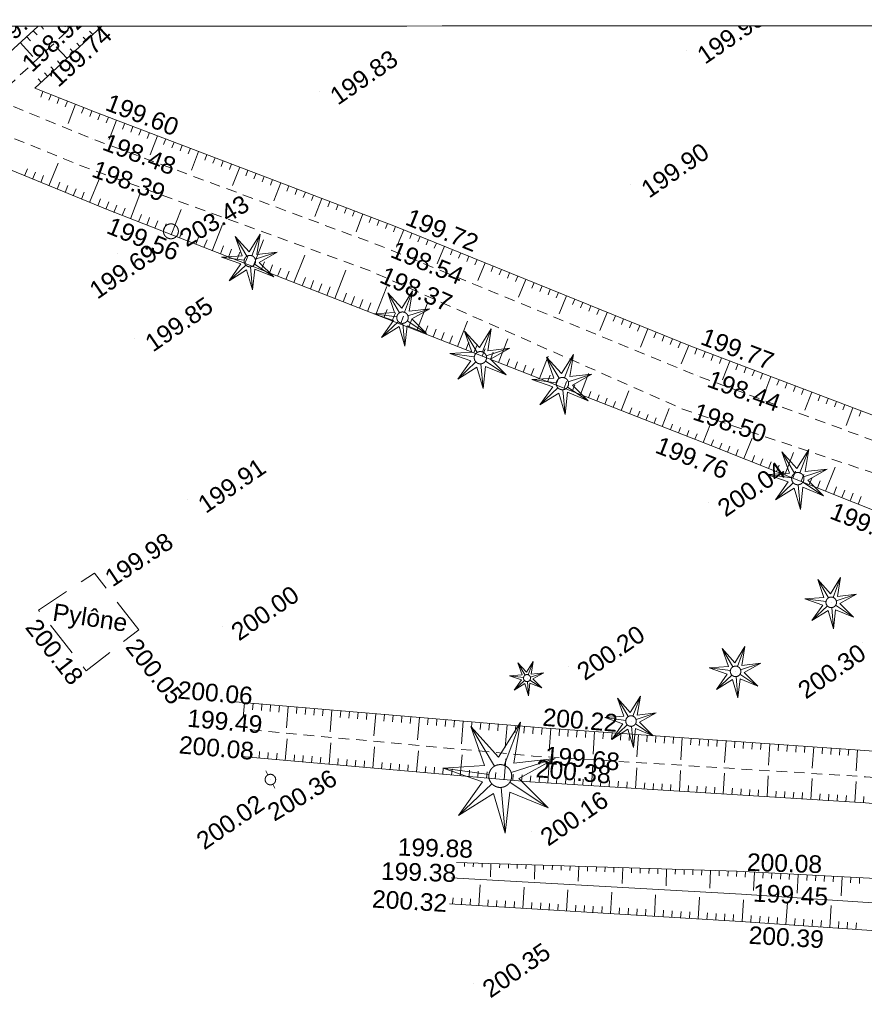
# Model space of a CAD drawing. Header units: millimetres. Extents: x -446952 to 537903, y -185749 to 168493.
# Tile 5 of 155: x -374168 to -326099, y 112421 to 168493. Entities that reach past the tile are written whole.
import ezdxf
from ezdxf.xclip import XClip

# ---------------------------------------------------------------- set-up
doc = ezdxf.new("R2010")
doc.units = ezdxf.units.MM
doc.header["$MEASUREMENT"] = 0
doc.header["$XCLIPFRAME"] = 0
for name, pattern in [('CHEMIN', [3000, 2000, -1000]), ('FOSSE', [1000, 600, -400]), ('Wipeout_Contour', [1000, 0, -1000])]:
    doc.linetypes.add(name, pattern=pattern)
for name, color, linetype in [('02 AF-17-0322 ZAE POMME- CHANTIER-2018-09-26_2_2D - Dessins placés - Géomètre.2D', 7, 'Continuous'), ('02 AF-17-0322 ZAE POMME- CHANTIER-2018-09-26_2_X-PAP-PL_PT_1_TN décapé', 7, 'Continuous'), ('02 AF-17-0322 ZAE POMME- CHANTIER-2018-09-26_2_X-PTS TOPO-TEXTE TOPOALT', 7, 'Continuous'), ('02 AF-17-0322 ZAE POMME- CHANTIER-2018-09-26_2_X-PTS TOPO-TOPOPOINT', 7, 'Continuous'), ('02 AF-17-0322 ZAE POMME- CHANTIER-2018-09-26_2_Y-FDP TOPO-TOP_AXE_FOSSE', 7, 'Continuous'), ('02 AF-17-0322 ZAE POMME- CHANTIER-2018-09-26_2_Y-FDP TOPO-TOP_BARBULE', 7, 'Continuous'), ('02 AF-17-0322 ZAE POMME- CHANTIER-2018-09-26_2_Y-FDP TOPO-TOP_BORNE', 7, 'Continuous'), ('02 AF-17-0322 ZAE POMME- CHANTIER-2018-09-26_2_Y-FDP TOPO-TOP_DIVERS', 7, 'Continuous'), ('02 AF-17-0322 ZAE POMME- CHANTIER-2018-09-26_2_Y-FDP TOPO-TOP_TALUS', 7, 'Continuous'), ('02 AF-17-0322 ZAE POMME- CHANTIER-2018-09-26_2_Y-FDP TOPO-TOP_TEXTE', 7, 'Continuous'), ('02 AF-17-0322 ZAE POMME- CHANTIER-2018-09-26_2_Y-FDP TOPO-TOP_VEGETATION_symb', 7, 'Continuous'), ('02 AF-17-0322 ZAE POMME- CHANTIER-2018-09-26_2_Y-FDP TOPO-TOP_VOIRIE', 7, 'Continuous'), ('2D - Dessins placés - Géomètre.2D', 7, 'Continuous')]:
    doc.layers.add(name, color=color, linetype=linetype)
doc.styles.add('STYLE_GENERE_4', font='txt')

# ---------------------------------------------------------------- blocks, each defined once
blk = doc.blocks.new('Dessin_1_2', base_point=(-56559339, -2771872408))
at = {"color": 254, "linetype": 'Wipeout_Contour', "lineweight": 0, "ltscale": 2094265.569888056}
blk.add_wipeout([(-446952, -185749), (537903, -185749), (537903, 168493), (-446952, 168064)], dxfattribs=at).dxf.layer = '02 AF-17-0322 ZAE POMME- CHANTIER-2018-09-26_2_2D - Dessins placés - Géomètre.2D'
at = {"layer": '02 AF-17-0322 ZAE POMME- CHANTIER-2018-09-26_2_X-PTS TOPO-TOPOPOINT', "color": 14, "linetype": 'Continuous', "lineweight": 15, "true_color": 0xa80f02}
for p, q in [((-336205, 166721), (-336204, 166721)), ((-373262, 164640), (-373262, 164640)), ((-357100, 164394), (-357100, 164394)), ((-369848, 163228), (-369848, 163228)), ((-370011, 161696), (-370011, 161696)), ((-370619, 160159), (-370619, 160159)), ((-339389, 159096), (-339389, 159096)), ((-369197, 157676), (-369197, 157676)), ((-365562, 156441), (-365562, 156441)), ((-352778, 156718), (-352778, 156718)), ((-353599, 155602), (-353599, 155602)), ((-368617, 155151), (-368617, 155151)), ((-361069, 154746), (-361069, 154746)), ((-354196, 154175), (-354196, 154175)), ((-352382, 151524), (-352382, 151524)), ((-367623, 150333), (-367623, 150333)), ((-335974, 149894), (-335974, 149894)), ((-347950, 149243), (-347950, 149243)), ((-335594, 148202), (-335594, 148202)), ((-343280, 147768), (-343280, 147768)), ((-336426, 146316), (-336426, 146316)), ((-334838, 144248), (-334838, 144248)), ((-329884, 142358), (-329884, 142358)), ((-364617, 141142), (-364617, 141142)), ((-334948, 140999), (-334948, 140999)), ((-369916, 136975), (-369916, 136975)), ((-327981, 135311), (-327981, 135311)), ((-373093, 134870), (-373093, 134870)), ((-367391, 133754), (-367391, 133754)), ((-362633, 133945), (-362633, 133945)), ((-326220, 133003), (-326220, 133004)), ((-342951, 131685), (-342951, 131685)), ((-333425, 131380), (-333424, 131380)), ((-345295, 130998), (-345295, 130998)), ((-361899, 129638), (-361899, 129638)), ((-339376, 128550), (-339375, 128550)), ((-361277, 128069), (-361277, 128069)), ((-344197, 128154), (-344197, 128154)), ((-361551, 126530), (-361551, 126530)), ((-344938, 126561), (-344938, 126561)), ((-359900, 125219), (-359899, 125219)), ((-346818, 125421), (-346818, 125421)), ((-345143, 125084), (-345143, 125084)), ((-361392, 124034), (-361392, 124034)), ((-345036, 122255), (-345036, 122255)), ((-349311, 120495), (-349311, 120495)), ((-333362, 120007), (-333362, 120007)), ((-349604, 119617), (-349604, 119617)), ((-333084, 118691), (-333083, 118691)), ((-349703, 118148), (-349703, 118148)), ((-333137, 117138), (-333137, 117138)), ((-348328, 113607), (-348328, 113607))]:
    blk.add_line(p, q, dxfattribs=at)
at = {"layer": '02 AF-17-0322 ZAE POMME- CHANTIER-2018-09-26_2_Y-FDP TOPO-TOP_AXE_FOSSE', "color": 14, "linetype": 'FOSSE', "lineweight": 15, "true_color": 0xa80f02, "flags": 128}
for points in [[(-390227, 168088), (-384301, 165693), (-370619, 160159), (-354196, 154175), (-336426, 146316), (-319641, 140682), (-301976, 130651), (-293226, 129466), (-284186, 126079)], [(-385635, 168090), (-383685, 167295), (-370011, 161696), (-353599, 155602), (-335594, 148202), (-318700, 141999), (-301682, 132311), (-293439, 131540), (-283929, 130243), (-283547, 127503)], [(-375593, 163982), (-371197, 168097)], [(-286730, 121179), (-303133, 123264), (-326038, 125379), (-344938, 126561), (-361277, 128069)]]:
    blk.add_lwpolyline(points, dxfattribs=at)
at = {"layer": '02 AF-17-0322 ZAE POMME- CHANTIER-2018-09-26_2_Y-FDP TOPO-TOP_AXE_FOSSE', "color": 14, "linetype": 'Continuous', "lineweight": 15, "true_color": 0xa80f02, "flags": 128}
blk.add_lwpolyline([(-349604, 119617), (-333084, 118691), (-317242, 117647), (-296289, 115689), (-290903, 115359)], dxfattribs=at)
at = {"layer": '02 AF-17-0322 ZAE POMME- CHANTIER-2018-09-26_2_Y-FDP TOPO-TOP_BARBULE', "color": 14, "linetype": 'Continuous', "lineweight": 15, "true_color": 0xa80f02}
for p, q in [((-373398, 167860), (-373184, 167623)), ((-372937, 168096), (-372814, 167960)), ((-371590, 168096), (-371585, 168091)), ((-370001, 167640), (-370188, 167843)), ((-369633, 167978), (-369743, 168097)), ((-374140, 167189), (-373416, 166389)), ((-373769, 167525), (-373553, 167286)), ((-370737, 166963), (-370923, 167164)), ((-370369, 167301), (-370555, 167504)), ((-371473, 166286), (-372087, 166953)), ((-371105, 166624), (-371290, 166825)), ((-371841, 165947), (-372024, 166146)), ((-372577, 165270), (-372759, 165468)), ((-372209, 165608), (-372392, 165807)), ((-372945, 164931), (-373126, 165129)), ((-372848, 164410), (-372974, 164089)), ((-372382, 164226), (-372509, 163904)), ((-371917, 164043), (-372045, 163719)), ((-371452, 163860), (-371580, 163534)), ((-370987, 163676), (-371416, 162587)), ((-370522, 163493), (-370651, 163165)), ((-370056, 163310), (-370186, 162980)), ((-369590, 163129), (-369717, 162796)), ((-369123, 162951), (-369250, 162618)), ((-368656, 162773), (-369078, 161666)), ((-368189, 162595), (-368315, 162263)), ((-367721, 162417), (-367847, 162086)), ((-367254, 162238), (-367380, 161909)), ((-366787, 162060), (-366912, 161732)), ((-366320, 161882), (-366736, 160791)), ((-365853, 161704), (-365977, 161378)), ((-365386, 161526), (-365510, 161200)), ((-364918, 161348), (-365042, 161023)), ((-364451, 161169), (-364575, 160846)), ((-363984, 160991), (-364394, 159917)), ((-363517, 160813), (-363639, 160492)), ((-363050, 160635), (-363172, 160314)), ((-362582, 160457), (-362704, 160137)), ((-373893, 159607), (-373734, 159993)), ((-372506, 159036), (-371974, 160330)), ((-362115, 160279), (-362237, 159960)), ((-361648, 160100), (-362052, 159042)), ((-361181, 159922), (-361302, 159606)), ((-373431, 159416), (-373272, 159803)), ((-372968, 159226), (-372809, 159614)), ((-370194, 158086), (-369645, 159420)), ((-360714, 159744), (-360834, 159429)), ((-360247, 159566), (-360367, 159251)), ((-359779, 159388), (-359899, 159074)), ((-372043, 158846), (-371883, 159235)), ((-371581, 158656), (-371421, 159045)), ((-371118, 158466), (-370958, 158857)), ((-359312, 159210), (-359709, 158168)), ((-358845, 159031), (-358964, 158720)), ((-358378, 158853), (-358496, 158543)), ((-370656, 158276), (-370493, 158672)), ((-369731, 157896), (-369565, 158300)), ((-367872, 157158), (-367325, 158558)), ((-357911, 158675), (-358029, 158366)), ((-357444, 158497), (-357561, 158188)), ((-356976, 158319), (-357367, 157294)), ((-356509, 158141), (-356626, 157834)), ((-369269, 157705), (-369100, 158115)), ((-368803, 157522), (-368641, 157937)), ((-368338, 157340), (-368175, 157758)), ((-365544, 156248), (-364979, 157692)), ((-356042, 157962), (-356159, 157657)), ((-355575, 157784), (-355691, 157480)), ((-355108, 157606), (-355223, 157302)), ((-367406, 156976), (-367241, 157399)), ((-366941, 156794), (-366774, 157219)), ((-366475, 156612), (-366308, 157040)), ((-354640, 157428), (-355025, 156419)), ((-354173, 157250), (-354288, 156948)), ((-353706, 157072), (-353821, 156771)), ((-366009, 156430), (-365841, 156861)), ((-365078, 156066), (-364908, 156502)), ((-363215, 155338), (-362634, 156825)), ((-353239, 156893), (-353353, 156594)), ((-352772, 156715), (-352893, 156416)), ((-352308, 156527), (-352714, 155529)), ((-364612, 155884), (-364441, 156322)), ((-364146, 155702), (-363974, 156143)), ((-363681, 155520), (-363507, 155964)), ((-360887, 154428), (-360289, 155958)), ((-351845, 156339), (-351967, 156039)), ((-351382, 156151), (-351504, 155850)), ((-350919, 155963), (-351041, 155662)), ((-362749, 155156), (-362574, 155605)), ((-362284, 154974), (-362107, 155425)), ((-350455, 155775), (-350578, 155473)), ((-349992, 155586), (-350401, 154581)), ((-349529, 155398), (-349652, 155096)), ((-361818, 154792), (-361641, 155246)), ((-361352, 154610), (-361174, 155066)), ((-358558, 153518), (-357943, 155091)), ((-349066, 155210), (-349189, 154907)), ((-348602, 155022), (-348726, 154719)), ((-348139, 154834), (-348262, 154530)), ((-360421, 154246), (-360240, 154708)), ((-359955, 154064), (-359774, 154528)), ((-359489, 153882), (-359307, 154349)), ((-356230, 152608), (-355598, 154224)), ((-347676, 154646), (-348088, 153632)), ((-347213, 154458), (-347336, 154153)), ((-346749, 154270), (-346873, 153965)), ((-359024, 153700), (-358840, 154169)), ((-358092, 153336), (-357907, 153811)), ((-346286, 154081), (-346410, 153776)), ((-345823, 153893), (-345947, 153587)), ((-345360, 153705), (-345774, 152684)), ((-357627, 153154), (-357440, 153631)), ((-357161, 152972), (-356974, 153452)), ((-356695, 152790), (-356507, 153272)), ((-353901, 151698), (-353276, 153298)), ((-344896, 153517), (-345021, 153210)), ((-344433, 153329), (-344558, 153022)), ((-343970, 153141), (-344095, 152833)), ((-355764, 152426), (-355573, 152913)), ((-355298, 152244), (-355107, 152734)), ((-354832, 152062), (-354641, 152552)), ((-343507, 152953), (-343632, 152644)), ((-343043, 152764), (-343461, 151735)), ((-342580, 152576), (-342706, 152267)), ((-354367, 151880), (-354177, 152365)), ((-353435, 151516), (-353250, 151991)), ((-351573, 150788), (-350979, 152307)), ((-342117, 152388), (-342243, 152079)), ((-341654, 152200), (-341779, 151890)), ((-341190, 152012), (-341316, 151701)), ((-352970, 151334), (-352786, 151804)), ((-352504, 151152), (-352322, 151618)), ((-352038, 150970), (-351858, 151431)), ((-340727, 151824), (-341148, 150787)), ((-340264, 151636), (-340390, 151324)), ((-339801, 151448), (-339927, 151136)), ((-351107, 150606), (-350931, 151057)), ((-350641, 150424), (-350467, 150870)), ((-349244, 149878), (-348682, 151315)), ((-339337, 151259), (-339464, 150947)), ((-338874, 151071), (-339001, 150758)), ((-338411, 150883), (-338835, 149839)), ((-350175, 150242), (-350003, 150683)), ((-349710, 150060), (-349539, 150496)), ((-346916, 148968), (-346386, 150323)), ((-337947, 150695), (-338075, 150381)), ((-337484, 150507), (-337612, 150193)), ((-337021, 150319), (-337149, 150004)), ((-348778, 149696), (-348612, 150122)), ((-348313, 149514), (-348148, 149935)), ((-347847, 149332), (-347684, 149749)), ((-336558, 150131), (-336686, 149815)), ((-336094, 149943), (-336522, 148890)), ((-335628, 149763), (-335750, 149441)), ((-347381, 149150), (-347220, 149562)), ((-346450, 148786), (-346293, 149188)), ((-344587, 148058), (-344089, 149332)), ((-335161, 149585), (-335283, 149261)), ((-334693, 149408), (-334816, 149084)), ((-334225, 149231), (-334348, 148908)), ((-345984, 148604), (-345829, 149001)), ((-345518, 148422), (-345365, 148814)), ((-345053, 148240), (-344902, 148627)), ((-333758, 149053), (-334164, 147982)), ((-333290, 148876), (-333412, 148556)), ((-332823, 148699), (-332944, 148380)), ((-344121, 147876), (-343974, 148253)), ((-343656, 147694), (-343510, 148066)), ((-342259, 147148), (-341793, 148340)), ((-332355, 148522), (-332476, 148204)), ((-331888, 148344), (-332008, 148028)), ((-331420, 148167), (-331819, 147115)), ((-343190, 147512), (-343046, 147880)), ((-342724, 147330), (-342583, 147693)), ((-330953, 147990), (-331072, 147676)), ((-330485, 147813), (-330604, 147500)), ((-330018, 147635), (-330136, 147323)), ((-341793, 146966), (-341655, 147319)), ((-341327, 146784), (-341191, 147132)), ((-340861, 146602), (-340727, 146945)), ((-339930, 146238), (-339496, 147348)), ((-329550, 147458), (-329668, 147147)), ((-329083, 147281), (-329474, 146249)), ((-328615, 147104), (-328732, 146795)), ((-328148, 146926), (-328264, 146619)), ((-340396, 146420), (-340264, 146758)), ((-339464, 146056), (-339336, 146384)), ((-337602, 145328), (-337200, 146357)), ((-327680, 146749), (-327796, 146443)), ((-327213, 146572), (-327328, 146267)), ((-326745, 146395), (-327129, 145382)), ((-338999, 145874), (-338872, 146197)), ((-338533, 145692), (-338409, 146011)), ((-338067, 145510), (-337945, 145824)), ((-326278, 146217), (-326392, 145915)), ((-337136, 145146), (-337017, 145450)), ((-336670, 144964), (-336551, 145268)), ((-335273, 144418), (-334855, 145487)), ((-336204, 144782), (-336083, 145092)), ((-335739, 144600), (-335616, 144915)), ((-334807, 144236), (-334678, 144561)), ((-334343, 144051), (-334211, 144383)), ((-333878, 143866), (-333744, 144204)), ((-332949, 143497), (-332485, 144663)), ((-333414, 143682), (-333277, 144025)), ((-332484, 143312), (-332343, 143668)), ((-330626, 142573), (-330122, 143841)), ((-332020, 143127), (-331876, 143489)), ((-331555, 142943), (-331409, 143311)), ((-331091, 142758), (-330942, 143132)), ((-328303, 141649), (-327758, 143019)), ((-330161, 142388), (-330008, 142775)), ((-329697, 142204), (-329541, 142596)), ((-329232, 142019), (-329074, 142417)), ((-328767, 141834), (-328607, 142239)), ((-327838, 141465), (-327672, 141882)), ((-327374, 141280), (-327205, 141703)), ((-326909, 141095), (-326738, 141524)), ((-326444, 140910), (-326271, 141346)), ((-361879, 129636), (-361880, 129627)), ((-361381, 129595), (-361451, 128761)), ((-360883, 129553), (-360913, 129191)), ((-360385, 129511), (-360415, 129148)), ((-359886, 129469), (-359917, 129105)), ((-359388, 129427), (-359419, 129062)), ((-358890, 129386), (-358992, 128166)), ((-358392, 129344), (-358422, 128977)), ((-357893, 129302), (-357924, 128934)), ((-357395, 129260), (-357426, 128891)), ((-356897, 129219), (-356928, 128849)), ((-356399, 129177), (-356502, 127940)), ((-355900, 129135), (-355932, 128763)), ((-355402, 129093), (-355433, 128720)), ((-354904, 129051), (-354935, 128677)), ((-354406, 129010), (-354437, 128635)), ((-353907, 128968), (-354013, 127714)), ((-353409, 128926), (-353441, 128549)), ((-352911, 128884), (-352943, 128506)), ((-352413, 128842), (-352444, 128463)), ((-351914, 128801), (-351946, 128421)), ((-351416, 128759), (-351523, 127489)), ((-350918, 128717), (-350950, 128335)), ((-350420, 128675), (-350452, 128292)), ((-349921, 128634), (-349954, 128250)), ((-349423, 128592), (-349455, 128207)), ((-348925, 128550), (-349033, 127263)), ((-348427, 128508), (-348459, 128121)), ((-347928, 128466), (-347961, 128078)), ((-347430, 128425), (-347463, 128036)), ((-346932, 128383), (-346965, 127993)), ((-346434, 128341), (-346543, 127038)), ((-345935, 128299), (-345968, 127907)), ((-345437, 128258), (-345470, 127864)), ((-344939, 128216), (-344972, 127822)), ((-344441, 128174), (-344474, 127781)), ((-343942, 128136), (-344034, 126832)), ((-343443, 128100), (-343471, 127710)), ((-342945, 128065), (-342972, 127676)), ((-342446, 128030), (-342473, 127642)), ((-341947, 127995), (-341974, 127608)), ((-341448, 127960), (-341539, 126672)), ((-340950, 127925), (-340977, 127540)), ((-340451, 127890), (-340478, 127505)), ((-339952, 127855), (-339979, 127471)), ((-359055, 126310), (-358946, 127543)), ((-356565, 126090), (-356457, 127315)), ((-339453, 127820), (-339480, 127437)), ((-338954, 127785), (-339044, 126512)), ((-338456, 127750), (-338482, 127369)), ((-337957, 127715), (-337984, 127335)), ((-337458, 127679), (-337485, 127300)), ((-336959, 127644), (-336986, 127266)), ((-336461, 127609), (-336549, 126352)), ((-335962, 127574), (-335988, 127198)), ((-335463, 127539), (-335489, 127164)), ((-334964, 127504), (-334991, 127130)), ((-334466, 127469), (-334492, 127096)), ((-333967, 127434), (-334054, 126192)), ((-333468, 127399), (-333494, 127027)), ((-332969, 127364), (-332995, 126993)), ((-332470, 127329), (-332496, 126959)), ((-331972, 127293), (-331998, 126925)), ((-361047, 126485), (-361014, 126857)), ((-360549, 126441), (-360516, 126813)), ((-360051, 126398), (-360018, 126769)), ((-359553, 126354), (-359520, 126724)), ((-354074, 125871), (-353967, 127088)), ((-351584, 125651), (-351477, 126860)), ((-331473, 127258), (-331559, 126032)), ((-330974, 127223), (-331000, 126856)), ((-330475, 127188), (-330501, 126822)), ((-329977, 127153), (-330002, 126788)), ((-329478, 127118), (-329503, 126754)), ((-328979, 127083), (-329064, 125872)), ((-328480, 127048), (-328506, 126686)), ((-327982, 127013), (-328007, 126652)), ((-327483, 126978), (-327508, 126617)), ((-326984, 126943), (-327009, 126583)), ((-326485, 126908), (-326569, 125713)), ((-361545, 126529), (-361541, 126579)), ((-358557, 126266), (-358524, 126635)), ((-358059, 126222), (-358026, 126591)), ((-357561, 126178), (-357528, 126547)), ((-357063, 126134), (-357030, 126502)), ((-356066, 126046), (-356034, 126413)), ((-355568, 126003), (-355536, 126369)), ((-355070, 125959), (-355038, 126325)), ((-354572, 125915), (-354540, 126280)), ((-353576, 125827), (-353544, 126192)), ((-349093, 125432), (-348988, 126632)), ((-346603, 125213), (-346498, 126405)), ((-344111, 125020), (-344037, 126207)), ((-353078, 125783), (-353046, 126147)), ((-352580, 125739), (-352548, 126103)), ((-352082, 125695), (-352050, 126058)), ((-351086, 125608), (-351054, 125970)), ((-350588, 125564), (-350556, 125925)), ((-350090, 125520), (-350058, 125881)), ((-349592, 125476), (-349560, 125836)), ((-348595, 125388), (-348564, 125748)), ((-348097, 125344), (-348066, 125703)), ((-347599, 125300), (-347568, 125659)), ((-347101, 125256), (-347070, 125615)), ((-341616, 124864), (-341542, 126051)), ((-339120, 124709), (-339047, 125895)), ((-336625, 124554), (-336552, 125739)), ((-346105, 125169), (-346074, 125526)), ((-345607, 125125), (-345576, 125481)), ((-345109, 125082), (-345087, 125438)), ((-344610, 125051), (-344588, 125407)), ((-343612, 124989), (-343590, 125345)), ((-343113, 124958), (-343091, 125314)), ((-342614, 124927), (-342592, 125283)), ((-342115, 124896), (-342092, 125251)), ((-341117, 124833), (-341094, 125189)), ((-340618, 124802), (-340595, 125158)), ((-340118, 124771), (-340096, 125127)), ((-339619, 124740), (-339597, 125096)), ((-334130, 124399), (-334056, 125583)), ((-331635, 124244), (-331561, 125428)), ((-329140, 124089), (-329066, 125272)), ((-326644, 123934), (-326571, 125116)), ((-338621, 124678), (-338599, 125034)), ((-338122, 124647), (-338100, 125003)), ((-337623, 124616), (-337601, 124972)), ((-337124, 124585), (-337102, 124941)), ((-336126, 124523), (-336104, 124879)), ((-335627, 124492), (-335605, 124848)), ((-335128, 124461), (-335106, 124816)), ((-334629, 124430), (-334607, 124785)), ((-333631, 124368), (-333609, 124723)), ((-333132, 124337), (-333110, 124692)), ((-332633, 124306), (-332611, 124661)), ((-332134, 124275), (-332112, 124630)), ((-331136, 124213), (-331114, 124568)), ((-330637, 124182), (-330615, 124537)), ((-330138, 124151), (-330116, 124506)), ((-329639, 124120), (-329617, 124475)), ((-328641, 124058), (-328619, 124413)), ((-328142, 124027), (-328120, 124381)), ((-327643, 123996), (-327621, 124350)), ((-327144, 123965), (-327121, 124319)), ((-326145, 123903), (-326123, 124257)), ((-348846, 120481), (-348852, 120264)), ((-348346, 120465), (-348353, 120245)), ((-347846, 120450), (-347853, 120227)), ((-347346, 120435), (-347369, 119681)), ((-346847, 120420), (-346854, 120190)), ((-346347, 120404), (-346354, 120172)), ((-345847, 120389), (-345854, 120154)), ((-345347, 120374), (-345355, 120135)), ((-344847, 120358), (-344872, 119554)), ((-344348, 120343), (-344355, 120099)), ((-343848, 120328), (-343856, 120080)), ((-343348, 120312), (-343356, 120062)), ((-342848, 120297), (-342856, 120044)), ((-342349, 120282), (-342375, 119426)), ((-341849, 120267), (-341857, 120007)), ((-341349, 120251), (-341357, 119988)), ((-340849, 120236), (-340857, 119970)), ((-340350, 120221), (-340358, 119952)), ((-339850, 120205), (-339878, 119299)), ((-339350, 120190), (-339358, 119915)), ((-338850, 120175), (-338859, 119897)), ((-338351, 120159), (-338359, 119878)), ((-337851, 120144), (-337859, 119860)), ((-337351, 120129), (-337380, 119172)), ((-336851, 120114), (-336860, 119823)), ((-336351, 120098), (-336360, 119805)), ((-335852, 120083), (-335861, 119787)), ((-335352, 120068), (-335361, 119768)), ((-334852, 120052), (-334883, 119044)), ((-334352, 120037), (-334362, 119732)), ((-333853, 120022), (-333862, 119713)), ((-333353, 120006), (-333369, 119695)), ((-332854, 119980), (-332870, 119668)), ((-332354, 119953), (-332410, 118909)), ((-331855, 119927), (-331872, 119612)), ((-331356, 119900), (-331372, 119584)), ((-330856, 119874), (-330873, 119556)), ((-330357, 119847), (-330374, 119528)), ((-329858, 119821), (-329915, 118751)), ((-329358, 119794), (-329376, 119472)), ((-328859, 119768), (-328876, 119444)), ((-328360, 119741), (-328377, 119416)), ((-327861, 119715), (-327878, 119388)), ((-327361, 119688), (-327419, 118593)), ((-326862, 119662), (-326880, 119331)), ((-326363, 119635), (-326380, 119303)), ((-348031, 118046), (-347959, 119228)), ((-345535, 117894), (-345463, 119086)), ((-343040, 117742), (-342967, 118944)), ((-349528, 118137), (-349507, 118490)), ((-349029, 118107), (-349007, 118460)), ((-348530, 118076), (-348508, 118430)), ((-347532, 118015), (-347510, 118371)), ((-347033, 117985), (-347011, 118341)), ((-340545, 117590), (-340471, 118801)), ((-338049, 117438), (-337975, 118659)), ((-335554, 117286), (-335479, 118517)), ((-333059, 117133), (-332974, 118373)), ((-346534, 117955), (-346512, 118311)), ((-346035, 117924), (-346013, 118281)), ((-345036, 117863), (-345015, 118222)), ((-344537, 117833), (-344515, 118192)), ((-344038, 117803), (-344016, 118162)), ((-343539, 117772), (-343517, 118132)), ((-342541, 117711), (-342519, 118072)), ((-342042, 117681), (-342020, 118043)), ((-341543, 117651), (-341521, 118013)), ((-341044, 117620), (-341022, 117983)), ((-340046, 117559), (-340023, 117923)), ((-339547, 117529), (-339524, 117894)), ((-339047, 117498), (-339025, 117864)), ((-338548, 117468), (-338526, 117834)), ((-337550, 117407), (-337528, 117774)), ((-330564, 116962), (-330479, 118207)), ((-328070, 116792), (-327985, 118041)), ((-337051, 117377), (-337029, 117744)), ((-336552, 117346), (-336530, 117715)), ((-336053, 117316), (-336031, 117685)), ((-335055, 117255), (-335032, 117625)), ((-334556, 117225), (-334533, 117595)), ((-334057, 117194), (-334034, 117565)), ((-333558, 117164), (-333535, 117536)), ((-332560, 117099), (-332534, 117471)), ((-332061, 117065), (-332035, 117437)), ((-331562, 117031), (-331537, 117403)), ((-331063, 116996), (-331038, 117370)), ((-330066, 116928), (-330040, 117302)), ((-329567, 116894), (-329541, 117268)), ((-329068, 116860), (-329042, 117234)), ((-328569, 116826), (-328544, 117200)), ((-327571, 116757), (-327546, 117133)), ((-327073, 116723), (-327047, 117099)), ((-326574, 116689), (-326548, 117065))]:
    blk.add_line(p, q, dxfattribs=at)
at = {"layer": '02 AF-17-0322 ZAE POMME- CHANTIER-2018-09-26_2_Y-FDP TOPO-TOP_BORNE', "color": 14, "linetype": 'Continuous', "lineweight": 15, "true_color": 0xa80f02, "flags": 128}
for points in [[(-360167, 125716), (-360042, 125483)], [(-359758, 124954), (-359640, 124736)]]:
    blk.add_lwpolyline(points, dxfattribs=at)
at = {"layer": '02 AF-17-0322 ZAE POMME- CHANTIER-2018-09-26_2_Y-FDP TOPO-TOP_BORNE', "color": 14, "linetype": 'Continuous', "lineweight": 15, "true_color": 0xa80f02}
blk.add_circle((-359900, 125219), 300, dxfattribs=at)
at = {"layer": '02 AF-17-0322 ZAE POMME- CHANTIER-2018-09-26_2_Y-FDP TOPO-TOP_DIVERS', "color": 14, "linetype": 'Continuous', "lineweight": 15, "true_color": 0xa80f02}
blk.add_circle((-365562, 156441), 425, dxfattribs=at)
at = {"layer": '02 AF-17-0322 ZAE POMME- CHANTIER-2018-09-26_2_Y-FDP TOPO-TOP_TALUS', "color": 14, "linetype": 'Continuous', "lineweight": 15, "true_color": 0xa80f02, "flags": 128}
for points in [[(-282713, 125111), (-284425, 123621), (-302730, 128454), (-324677, 140208), (-334838, 144248), (-369197, 157676), (-386549, 164810), (-395280, 168086)], [(-373137, 168096), (-375889, 165608)], [(-373313, 164593), (-369504, 168097)], [(-373313, 164593), (-369848, 163228), (-352778, 156718), (-335974, 149894), (-318175, 143146), (-301084, 135575), (-294652, 133288), (-282223, 131279), (-281608, 126820)], [(-286752, 122572), (-302701, 125092), (-326061, 126878), (-344197, 128154), (-361899, 129638)], [(-286858, 119859), (-303114, 121853), (-326039, 123896), (-345143, 125084), (-361551, 126530)], [(-290062, 116197), (-296264, 117379), (-316815, 119128), (-333362, 120007), (-349311, 120495)], [(-290677, 113973), (-295887, 114388), (-317388, 116060), (-333137, 117138), (-349703, 118148)]]:
    blk.add_lwpolyline(points, dxfattribs=at)
at = {"layer": '02 AF-17-0322 ZAE POMME- CHANTIER-2018-09-26_2_Y-FDP TOPO-TOP_VEGETATION_symb', "color": 14, "linetype": 'Continuous', "lineweight": 15, "true_color": 0xa80f02, "flags": 128}
for points in [[(-362690, 154970), (-361515, 155042), (-361905, 156153)], [(-361905, 156153), (-361115, 155280), (-360490, 156277)], [(-361235, 155025), (-361905, 156153)], [(-360954, 155050), (-360490, 156277)], [(-360490, 156277), (-360680, 155115), (-359510, 155248)], [(-362255, 153618), (-361579, 154582), (-362690, 154970)], [(-361391, 154790), (-362690, 154970)], [(-360759, 154846), (-359510, 155248)], [(-359510, 155248), (-360538, 154673), (-359705, 153841)], [(-361304, 154522), (-362255, 153618)], [(-360926, 153115), (-361258, 154245), (-362255, 153618)], [(-361040, 154422), (-360926, 153115)], [(-359705, 153841), (-360795, 154285), (-360926, 153115)], [(-360798, 154566), (-359705, 153841)], [(-354004, 151748), (-352829, 151820), (-353219, 152931)], [(-353219, 152931), (-352429, 152058), (-351804, 153055)], [(-352549, 151803), (-353219, 152931)], [(-352268, 151828), (-351804, 153055)], [(-351804, 153055), (-351994, 151894), (-350824, 152026)], [(-352073, 151624), (-350824, 152026)], [(-350824, 152026), (-351852, 151451), (-351018, 150619)], [(-353568, 150396), (-352893, 151360), (-354004, 151748)], [(-352704, 151569), (-354004, 151748)], [(-352618, 151300), (-353568, 150396)], [(-352240, 149893), (-352572, 151023), (-353568, 150396)], [(-352354, 151200), (-352240, 149893)], [(-351018, 150619), (-352109, 151063), (-352240, 149893)], [(-352112, 151344), (-351018, 150619)], [(-348851, 150759), (-348001, 149818), (-347327, 150892)], [(-347827, 149570), (-347327, 150892)], [(-347327, 150892), (-347532, 149641), (-346272, 149784)], [(-349697, 149484), (-348431, 149562), (-348851, 150759)], [(-348129, 149544), (-348851, 150759)], [(-347617, 149350), (-346272, 149784)], [(-346272, 149784), (-347379, 149164), (-346481, 148268)], [(-349228, 148028), (-348500, 149066), (-349697, 149484)], [(-348297, 149291), (-349697, 149484)], [(-345026, 148009), (-343761, 148087), (-344181, 149283)], [(-344181, 149283), (-343330, 148343), (-342657, 149417)], [(-343459, 148069), (-344181, 149283)], [(-343156, 148095), (-342657, 149417)], [(-342657, 149417), (-342862, 148166), (-341602, 148308)], [(-348204, 149002), (-349228, 148028)], [(-347797, 147487), (-348154, 148703), (-349228, 148028)], [(-347920, 148894), (-347797, 147487)], [(-346481, 148268), (-347656, 148747), (-347797, 147487)], [(-347659, 149050), (-346481, 148268)], [(-342947, 147875), (-341602, 148308)], [(-341602, 148308), (-342708, 147689), (-341811, 146793)], [(-344557, 146553), (-343829, 147591), (-345026, 148009)], [(-343627, 147816), (-345026, 148009)], [(-343534, 147526), (-344557, 146553)], [(-342988, 147574), (-341811, 146793)], [(-343126, 146011), (-343484, 147228), (-344557, 146553)], [(-343249, 147419), (-343126, 146011)], [(-341811, 146793), (-342985, 147272), (-343126, 146011)], [(-331631, 142599), (-330365, 142677), (-330785, 143874)], [(-330785, 143874), (-329934, 142933), (-329261, 144007)], [(-330063, 142659), (-330785, 143874)], [(-329760, 142685), (-329261, 144007)], [(-329261, 144007), (-329466, 142756), (-328206, 142899)], [(-331161, 141143), (-330433, 142181), (-331631, 142599)], [(-330231, 142406), (-331631, 142599)], [(-329551, 142465), (-328206, 142899)], [(-328206, 142899), (-329312, 142279), (-328415, 141383)], [(-330138, 142117), (-331161, 141143)], [(-329854, 142009), (-329730, 140602)], [(-329592, 142165), (-328415, 141383)], [(-329730, 140602), (-330088, 141818), (-331161, 141143)], [(-328415, 141383), (-329589, 141862), (-329730, 140602)], [(-329478, 135517), (-328393, 135584), (-328753, 136610)], [(-328753, 136610), (-328024, 135804), (-327447, 136724)], [(-328134, 135569), (-328753, 136610)], [(-327875, 135592), (-327447, 136724)], [(-327447, 136724), (-327623, 135652), (-326543, 135774)], [(-327696, 135403), (-326543, 135774)], [(-326543, 135774), (-327491, 135243), (-326722, 134475)], [(-329076, 134269), (-328452, 135159), (-329478, 135517)], [(-328278, 135352), (-329478, 135517)], [(-327731, 135145), (-326722, 134475)], [(-328199, 135104), (-329076, 134269)], [(-327849, 133806), (-328156, 134848), (-329076, 134269)], [(-327955, 135012), (-327849, 133806)], [(-326722, 134475), (-327729, 134886), (-327849, 133806)], [(-334921, 131587), (-333837, 131654), (-334196, 132679)], [(-334196, 132679), (-333468, 131873), (-332890, 132794)], [(-333578, 131638), (-334196, 132679)], [(-333318, 131661), (-332890, 132794)], [(-332890, 132794), (-333066, 131721), (-331986, 131844)], [(-346293, 131136), (-345570, 131180), (-345809, 131864)], [(-345809, 131864), (-345324, 131327), (-344939, 131940)], [(-345397, 131170), (-345809, 131864)], [(-345224, 131185), (-344939, 131940)], [(-344939, 131940), (-345056, 131225), (-344336, 131307)], [(-333139, 131472), (-331986, 131844)], [(-331986, 131844), (-332934, 131313), (-332165, 130545)], [(-345105, 131059), (-344336, 131307)], [(-344336, 131307), (-344968, 130953), (-344455, 130441)], [(-334519, 130339), (-333895, 131229), (-334921, 131587)], [(-333722, 131421), (-334921, 131587)], [(-333175, 131214), (-332165, 130545)], [(-346025, 130304), (-345609, 130897), (-346293, 131136)], [(-345493, 131025), (-346293, 131136)], [(-345440, 130860), (-346025, 130304)], [(-345207, 129994), (-345412, 130690), (-346025, 130304)], [(-345277, 130799), (-345207, 129994)], [(-344455, 130441), (-345126, 130715), (-345207, 129994)], [(-345128, 130887), (-344455, 130441)], [(-333642, 131174), (-334519, 130339)], [(-333293, 129875), (-333600, 130918), (-334519, 130339)], [(-333398, 131082), (-333293, 129875)], [(-332165, 130545), (-333172, 130955), (-333293, 129875)], [(-340872, 128757), (-339788, 128824), (-340147, 129849)], [(-340147, 129849), (-339419, 129043), (-338841, 129964)], [(-339529, 128808), (-340147, 129849)], [(-339269, 128831), (-338841, 129964)], [(-338841, 129964), (-339017, 128891), (-337937, 129014)], [(-339090, 128642), (-337937, 129014)], [(-337937, 129014), (-338885, 128483), (-338116, 127715)], [(-348490, 128236), (-346912, 126489), (-345660, 128484)], [(-346588, 126029), (-345660, 128484)], [(-345660, 128484), (-346041, 126160), (-343702, 126425)], [(-340470, 127509), (-339846, 128398), (-340872, 128757)], [(-339673, 128591), (-340872, 128757)], [(-350061, 125869), (-347711, 126014), (-348490, 128236)], [(-347150, 125980), (-348490, 128236)], [(-339593, 128343), (-340470, 127509)], [(-339244, 127045), (-339550, 128087), (-340470, 127509)], [(-339349, 128251), (-339244, 127045)], [(-338116, 127715), (-339123, 128125), (-339244, 127045)], [(-339126, 128384), (-338116, 127715)], [(-346199, 125620), (-343702, 126425)], [(-343702, 126425), (-345756, 125275), (-344090, 123611)], [(-349190, 123164), (-347838, 125092), (-350061, 125869)], [(-347462, 125510), (-350061, 125869)], [(-346276, 125062), (-344090, 123611)], [(-347289, 124973), (-349190, 123164)], [(-346761, 124774), (-346533, 122160)], [(-344090, 123611), (-346271, 124500), (-346533, 122160)], [(-346533, 122160), (-347197, 124419), (-349190, 123164)]]:
    blk.add_lwpolyline(points, dxfattribs=at)
at = {"layer": '02 AF-17-0322 ZAE POMME- CHANTIER-2018-09-26_2_Y-FDP TOPO-TOP_VEGETATION_symb', "color": 14, "linetype": 'Continuous', "lineweight": 15, "true_color": 0xa80f02}
for centre, radius in [((-361069, 154746), 325), ((-352382, 151524), 325), ((-347950, 149243), 350), ((-343280, 147768), 350), ((-329884, 142358), 350), ((-327981, 135311), 300), ((-333425, 131380), 300), ((-345295, 130998), 200), ((-339376, 128550), 300), ((-346818, 125421), 650)]:
    blk.add_circle(centre, radius, dxfattribs=at)
at = {"layer": '02 AF-17-0322 ZAE POMME- CHANTIER-2018-09-26_2_Y-FDP TOPO-TOP_VOIRIE', "color": 14, "linetype": 'CHEMIN', "lineweight": 15, "true_color": 0xa80f02, "flags": 128}
blk.add_lwpolyline([(-367391, 133754), (-369916, 136975), (-373093, 134870), (-370380, 131410)], close=True, dxfattribs=at)
at = {"layer": '02 AF-17-0322 ZAE POMME- CHANTIER-2018-09-26_2_X-PTS TOPO-TEXTE TOPOALT', "color": 14, "linetype": 'Continuous', "lineweight": 15, "true_color": 0xa80f02, "char_height": 1000, "style": 'STYLE_GENERE_4'}
for s, insert, attachment_point, rotation in [('\\A1;{\\pql;\\fArial|b0|i0|c0|p38;199.68}', (-375625, 166239), 7, 42.1036), ('\\A1;{\\pql;\\fArial|b0|i0|c0|p38;198.92}', (-373804, 165807), 4, 43.105), ('\\A1;{\\pql;\\fArial|b0|i0|c0|p38;199.93}', (-335732, 166743), 1, 34.5271), ('\\A1;{\\pql;\\fArial|b0|i0|c0|p38;199.74}', (-371960, 164589), 7, 42.6162), ('\\A1;{\\pql;\\fArial|b0|i0|c0|p38;199.83}', (-356627, 164416), 1, 34.5271), ('\\A1;{\\pql;\\fArial|b0|i0|c0|p38;199.60}', (-369369, 163356), 7, 339.1252), ('\\A1;{\\pql;\\fArial|b0|i0|c0|p38;198.48}', (-369361, 161572), 4, 339.6288), ('\\A1;{\\pql;\\fArial|b0|i0|c0|p38;199.90}', (-338916, 159118), 1, 34.5271), ('\\A1;{\\pql;\\fArial|b0|i0|c0|p38;198.39}', (-369968, 160039), 4, 339.9794), ('\\A1;{\\pql;\\fArial|b0|i0|c0|p38;203.43}', (-365184, 156375), 1, 30.8288), ('\\A1;{\\pql;\\fArial|b0|i0|c0|p38;199.72}', (-352296, 156836), 7, 337.8982), ('\\A1;{\\pql;\\fArial|b0|i0|c0|p38;199.56}', (-368920, 157292), 1, 337.6513), ('\\A1;{\\pql;\\fArial|b0|i0|c0|p38;199.69}', (-370319, 153361), 1, 34.5271), ('\\A1;{\\pql;\\fArial|b0|i0|c0|p38;198.54}', (-352954, 155456), 4, 337.6579), ('\\A1;{\\pql;\\fArial|b0|i0|c0|p38;198.37}', (-353555, 154012), 4, 336.1442), ('\\A1;{\\pql;\\fArial|b0|i0|c0|p38;199.85}', (-367150, 150355), 1, 34.5271), ('\\A1;{\\pql;\\fArial|b0|i0|c0|p38;199.77}', (-335495, 150023), 7, 339.2365), ('\\A1;{\\pql;\\fArial|b0|i0|c0|p38;198.44}', (-334944, 148081), 4, 339.8394), ('\\A1;{\\pql;\\fArial|b0|i0|c0|p38;198.50}', (-335773, 146214), 4, 341.4436), ('\\A1;{\\pql;\\fArial|b0|i0|c0|p38;199.76}', (-337703, 144792), 1, 338.6539), ('\\A1;{\\pql;\\fArial|b0|i0|c0|p38;199.91}', (-364144, 141164), 1, 34.5271), ('\\A1;{\\pql;\\fArial|b0|i0|c0|p38;200.04}', (-334566, 140958), 1, 34.5271), ('\\A1;{\\pql;\\fArial|b0|i0|c0|p38;199.73}', (-327761, 141046), 1, 338.3145), ('\\A1;{\\pql;\\fArial|b0|i0|c0|p38;199.98}', (-369443, 136989), 1, 33.5346), ('\\A1;{\\pql;\\fArial|b0|i0|c0|p38;200.00}', (-362252, 133904), 1, 34.5271), ('\\A1;{\\pql;\\fArial|b0|i0|c0|p38;200.18}', (-373110, 134487), 1, 308.099), ('\\A1;{\\pql;\\fArial|b0|i0|c0|p38;200.20}', (-342570, 131644), 1, 34.5271), ('\\A1;{\\pql;\\fArial|b0|i0|c0|p38;200.05}', (-367408, 133371), 1, 308.099), ('\\A1;{\\pql;\\fArial|b0|i0|c0|p38;200.30}', (-329991, 130589), 1, 34.5271), ('\\A1;{\\pql;\\fArial|b0|i0|c0|p38;200.06}', (-365125, 130834), 1, 355.2063), ('\\A1;{\\pql;\\fArial|b0|i0|c0|p38;199.49}', (-364620, 128727), 4, 354.7269), ('\\A1;{\\pql;\\fArial|b0|i0|c0|p38;200.22}', (-344355, 129286), 1, 355.2063), ('\\A1;{\\pql;\\fArial|b0|i0|c0|p38;200.08}', (-365140, 126701), 7, 354.9638), ('\\A1;{\\pql;\\fArial|b0|i0|c0|p38;199.68}', (-344279, 126611), 4, 354.7269), ('\\A1;{\\pql;\\fArial|b0|i0|c0|p38;200.38}', (-344828, 125347), 7, 354.9638), ('\\A1;{\\pql;\\fArial|b0|i0|c0|p38;200.36}', (-360190, 123671), 1, 30.8288), ('\\A1;{\\pql;\\fArial|b0|i0|c0|p38;200.16}', (-344655, 122214), 1, 34.5271), ('\\A1;{\\pql;\\fArial|b0|i0|c0|p38;200.02}', (-364230, 122004), 1, 34.5271), ('\\A1;{\\pql;\\fArial|b0|i0|c0|p38;199.88}', (-352630, 121891), 1, 358.2468), ('\\A1;{\\pql;\\fArial|b0|i0|c0|p38;200.08}', (-332758, 121022), 1, 358.2468), ('\\A1;{\\pql;\\fArial|b0|i0|c0|p38;199.38}', (-353603, 120009), 4, 358.2468), ('\\A1;{\\pql;\\fArial|b0|i0|c0|p38;200.32}', (-354139, 117921), 7, 356.5137), ('\\A1;{\\pql;\\fArial|b0|i0|c0|p38;199.45}', (-332427, 118767), 4, 356.9608), ('\\A1;{\\pql;\\fArial|b0|i0|c0|p38;200.39}', (-332703, 115859), 7, 356.5137), ('\\A1;{\\pql;\\fArial|b0|i0|c0|p38;200.35}', (-347947, 113566), 1, 34.5271)]:
    blk.add_mtext(s, dxfattribs=dict(at, insert=insert, attachment_point=attachment_point, rotation=rotation))
at = {"layer": '02 AF-17-0322 ZAE POMME- CHANTIER-2018-09-26_2_Y-FDP TOPO-TOP_TEXTE', "color": 14, "linetype": 'Continuous', "lineweight": 15, "true_color": 0xa80f02, "insert": (-372293, 134623), "char_height": 1000, "attachment_point": 4, "rotation": 351.3455, "style": 'STYLE_GENERE_4'}
blk.add_mtext('\\A1;{\\pql;\\fArial|b0|i0|c0|p38;Pylône}', dxfattribs=at)

msp = doc.modelspace()

# ---------------------------------------------------------------- linework, layer by layer
at = {"layer": '02 AF-17-0322 ZAE POMME- CHANTIER-2018-09-26_2_X-PAP-PL_PT_1_TN décapé', "color": 7, "linetype": 'Continuous', "lineweight": 40, "flags": 128}
msp.add_lwpolyline([(-446952, -185749), (537903, -185749), (537903, 168493), (-446952, 168064)], close=True, dxfattribs=at)

# ---------------------------------------------------------------- next in the draw order: block references
at = {"layer": '2D - Dessins placés - Géomètre.2D', "color": 7, "linetype": 'Continuous', "lineweight": 40}
ref = msp.add_blockref('Dessin_1_2', (-56559339, -2771872408), dxfattribs=at)
XClip(ref).set_block_clipping_path([(-446952.2139278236, -185748.9586169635), (537903.0822630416, -185748.9586169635), (537903.0822630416, 168492.6257651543), (-446952.2139278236, 168063.6339895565)])

doc.saveas('drawing.dxf')
